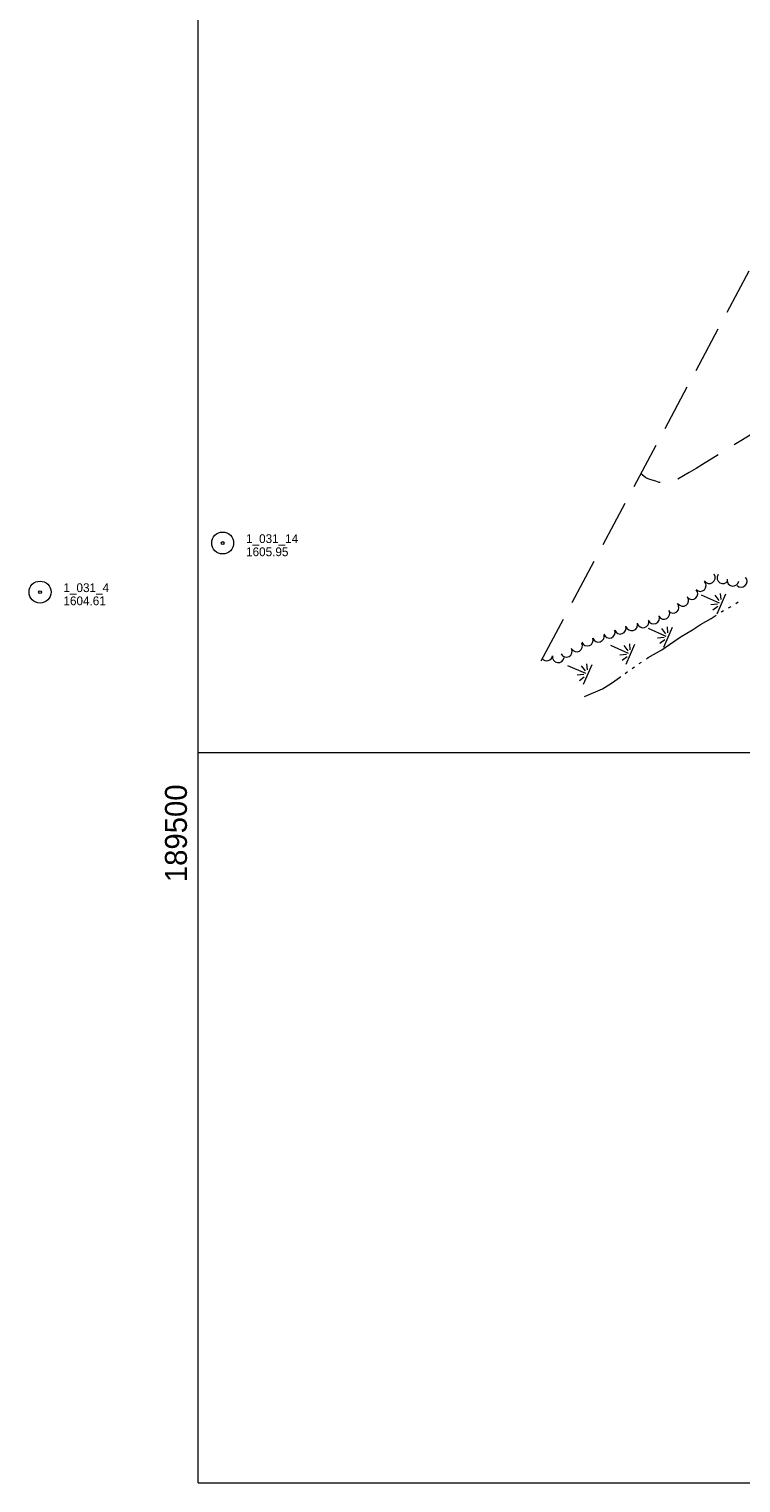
# Model space of a CAD drawing. Header units: feet. Extents: x 189384 to 191650, y 256970 to 258544.
# Tile 1 of 11: x 189384 to 189871, y 257000 to 257995. Entities that reach past the tile are written whole.
import ezdxf
from ezdxf.enums import TextEntityAlignment as Align

# ---------------------------------------------------------------- set-up
doc = ezdxf.new("R2010")
doc.units = ezdxf.units.FT
doc.header["$MEASUREMENT"] = 0
doc.linetypes.add('DGN Style 3', pattern=[45.057933, 32.184238, -12.873695])
doc.linetypes.add('DGN Style 6', pattern=[61.21442, 0.032184, -12.873695, 22.528966, -12.873695, 0.032184, -12.873695])
for name, color, linetype, lineweight in [('E_DWY', 73, 'DGN Style 3', 0), ('E_LAND_Vegetation', 21, 'Continuous', 0), ('E_MAP_GridLines', 251, 'Continuous', 0), ('E_MAP_Limits', 21, 'DGN Style 3', 0), ('E_MAP_PassPoints', 40, 'Continuous', 0), ('E_WTR', 251, 'DGN Style 6', 0)]:
    doc.layers.add(name, color=color, linetype=linetype, lineweight=lineweight)
doc.styles.add('Style-IGR_FONT_0', font='IGR_FONT_0.shx')
doc.styles.add('Style-IGR_FONT_1', font='IGR_FONT_1.shx')

# ---------------------------------------------------------------- blocks, each defined once
blk = doc.blocks.new('PP')
at = {"layer": 'E_MAP_PassPoints', "color": 40, "linetype": 'Continuous', "lineweight": 0}
for radius in [7.5, 0.96]:
    blk.add_circle((0, 0), radius, dxfattribs=at)
blk = doc.blocks.new('MARSH')
at = {"layer": 'E_WTR', "color": 161, "linetype": 'Continuous', "lineweight": 0}
for p, q in [((0.03, 15.02), (0.03, 1.6)), ((-6.13, 3.53), (-2.44, 1.44)), ((-1.34, 2.37), (-3.54, 6.22)), ((1.46, 2.37), (3.66, 6.22)), ((6.25, 3.53), (2.56, 1.44)), ((-7.39, -0.05), (7.4, -0.05))]:
    blk.add_line(p, q, dxfattribs=at)

msp = doc.modelspace()

# ---------------------------------------------------------------- linework, layer by layer
at = {"layer": 'E_DWY', "color": 51, "linetype": 'DGN Style 3', "lineweight": 0, "flags": 128}
msp.add_lwpolyline([(189937.83, 257845.86), (189935, 257843.39), (189932.85, 257841.44), (189931.39, 257839.86), (189929.95, 257838.19), (189928.92, 257836.77), (189928.16, 257835.48), (189927.29, 257833.44), (189926.71, 257830.93), (189926.11, 257827.3), (189925.84, 257824.42), (189925.67, 257821.09), (189925.61, 257818.16), (189925.48, 257815.3), (189925.23, 257812.67), (189925.15, 257809.23), (189925.25, 257807.22), (189925.44, 257804.41), (189925.96, 257801.19), (189927.11, 257797.01), (189928.24, 257793.57), (189929.22, 257790.33), (189929.73, 257787.11), (189929.75, 257783.9), (189929.88, 257780.68), (189929.95, 257777.49), (189929.66, 257774.43), (189928.83, 257770.71), (189927.57, 257767.13), (189926.04, 257764.64), (189924.37, 257762.85), (189922.22, 257760.44), (189919.69, 257757.63), (189917.11, 257755.1), (189913.67, 257752.05), (189911.32, 257750.17), (189908.48, 257748.03), (189907, 257746.71), (189905.43, 257745.04), (189902.96, 257742.2), (189899.81, 257739.05), (189897.99, 257737.31), (189894.95, 257734.61), (189892.24, 257731.95), (189890.78, 257730.35), (189888, 257727.31), (189884.34, 257723.04), (189880.11, 257718.78), (189845.14, 257697.26), (189840.87, 257694.45), (189836.01, 257691.69), (189825.25, 257685.43), (189821.58, 257684.41), (189818.98, 257684.47), (189815.58, 257684.97), (189813.21, 257685.81), (189809.02, 257687.11), (189806.46, 257688.25), (189805.07, 257689.25), (189802.89, 257690.83)], dxfattribs=at)
at = {"layer": 'E_LAND_Vegetation', "color": 93, "linetype": 'Continuous', "lineweight": 0}
for centre, start, end in [((189843.62, 257614.38), 224.60755, 44.59223), ((189849.84, 257619.81), 214.60755, 34.59223), ((189859.17, 257619.75), 147.89579, 327.88046), ((189865.99, 257618.02), 170.88115, 350.86583), ((189871.66, 257617.23), 224.09517, 44.07984), ((189831.73, 257604.28), 215.06259, 35.04727), ((189837.94, 257608.91), 221.51381, 41.49849), ((189818.79, 257595.32), 209.30762, 29.2923), ((189825.05, 257599.52), 220.89228, 40.87696), ((189788.89, 257585.2), 200.33456, 20.31924), ((189796.73, 257587.47), 195.71977, 15.70444), ((189804.5, 257589.51), 194.65731, 14.64198), ((189811.73, 257592.2), 202.1818, 22.16648), ((189759.07, 257573.07), 208.4573, 28.44198), ((189766.34, 257577.01), 200.78363, 20.76831), ((189773.98, 257579.69), 197.84891, 17.83359), ((189781.39, 257582.42), 200.50173, 20.48641), ((189738.57, 257566.86), 219.12567, 351.15733), ((189746.47, 257565.64), 171.17265, 351.15733), ((189752.02, 257569.41), 207.05329, 27.03797)]:
    msp.add_arc(centre, 4, start, end, dxfattribs=at)
at = {"layer": 'E_MAP_GridLines', "color": 161, "linetype": 'Continuous', "lineweight": 0}
for p, q in [((189500, 257000), (189500, 258500)), ((189500, 257500), (191500, 257500)), ((189500, 257000), (191500, 257000))]:
    msp.add_line(p, q, dxfattribs=at)
at = {"layer": 'E_MAP_Limits', "color": 73, "linetype": 'DGN Style 3', "lineweight": 0, "flags": 128}
msp.add_lwpolyline([(190173.63, 258386.31), (189729.15, 257552.5)], dxfattribs=at)
at = {"layer": 'E_WTR', "color": 161, "linetype": 'Continuous', "lineweight": 0, "flags": 128}
for points in [[(189857.93, 257596.23), (189858.46, 257596.55), (189859.6, 257597.23)], [(189862.99, 257599.16), (189863.76, 257599.56), (189864.68, 257600.13)], [(189868, 257602.17), (189869.65, 257603.19)], [(189830.47, 257579.5), (189838.25, 257584.1), (189843.9, 257587.64), (189850.99, 257591.91), (189854.62, 257594.17)], [(189806.75, 257564.19), (189808.01, 257565.02), (189817.41, 257570.42), (189822.64, 257573.98), (189829.81, 257579.1), (189830.47, 257579.5)], [(189792.28, 257554.28), (189793.59, 257555.21), (189793.87, 257555.41)], [(189797.06, 257557.65), (189798.65, 257558.77)], [(189801.88, 257560.96), (189803.5, 257562.03)], [(189764.44, 257538.51), (189776.82, 257543.74), (189782.92, 257547.59), (189788.95, 257551.92), (189789.1, 257552.03)]]:
    msp.add_lwpolyline(points, dxfattribs=at)

# ---------------------------------------------------------------- block references
at = {"layer": 'E_MAP_PassPoints', "color": 40, "linetype": 'Continuous', "lineweight": 0}
for p in [(189516.81, 257643.5), (189391.84, 257609.92)]:
    msp.add_blockref('PP', p, dxfattribs=at)
at = {"layer": 'E_WTR', "color": 161, "linetype": 'Continuous', "lineweight": 0, "xscale": 0.9999989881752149, "yscale": 0.9999989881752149, "zscale": 0.9999989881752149, "rotation": 66.15405203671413}
for p in [(189858.04, 257601.89), (189821.6, 257579.09), (189795.82, 257567.43), (189766.6, 257553.65)]:
    msp.add_blockref('MARSH', p, dxfattribs=at)

# ---------------------------------------------------------------- texts
at = {"layer": 'E_MAP_GridLines', "color": 161, "linetype": 'Continuous', "lineweight": 0, "style": 'Style-IGR_FONT_1'}
msp.add_text('189500', height=15, rotation=90, dxfattribs=at).set_placement((189492.34, 257478.24), align=Align.RIGHT)
at = {"layer": 'E_MAP_PassPoints', "color": 40, "linetype": 'Continuous', "lineweight": 0, "style": 'Style-IGR_FONT_0'}
for s, p in [('1_031_14', (189532.81, 257643.5)), ('1605.95', (189532.81, 257634.5)), ('1_031_4', (189407.84, 257609.92)), ('1604.61', (189407.84, 257600.92))]:
    msp.add_text(s, height=6, dxfattribs=at).set_placement(p)

doc.saveas('drawing.dxf')
